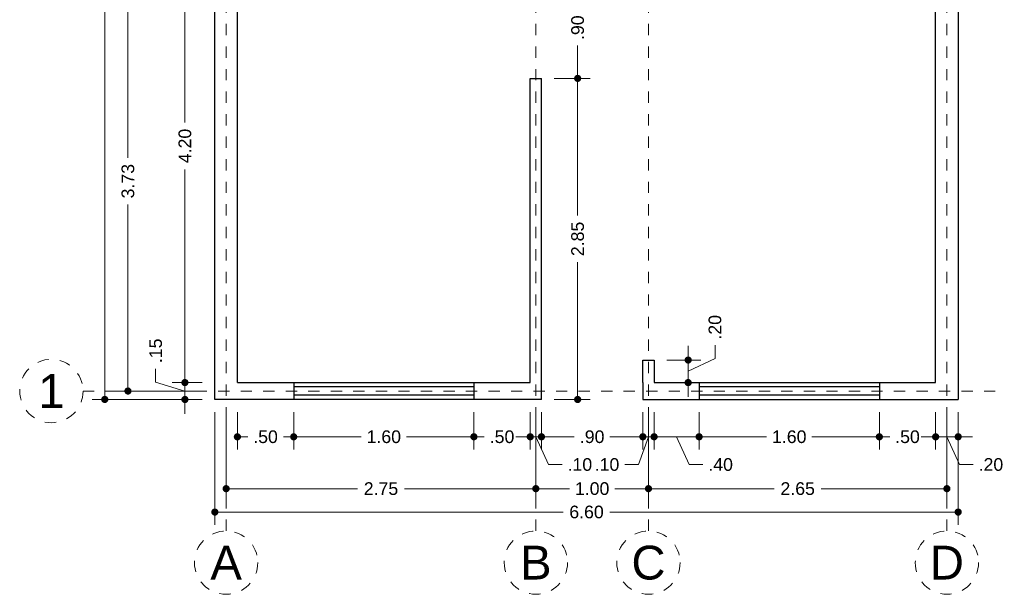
# Model space of a CAD drawing. Header units: millimetres. Extents: x 17.6 to 26.9, y -1.8 to 13.
# Tile 1 of 3: x 18.2 to 26.9, y -1.8 to 3.3. Entities that reach past the tile are written whole.
import ezdxf
from ezdxf.enums import TextEntityAlignment as Align

# ---------------------------------------------------------------- set-up
doc = ezdxf.new("R2010")
doc.units = ezdxf.units.MM
doc.header["$LTSCALE"] = 0.001
doc.linetypes.add('CENTER2', pattern=[28.575, 19.05, -3.175, 3.175, -3.175])
for name, color, linetype, lineweight in [('Cotas', 7, 'Continuous', 18), ('Ejes', 7, 'CENTER2', 5), ('Muros', 7, 'Continuous', 30), ('Ventanas', 250, 'Continuous', 25)]:
    doc.layers.add(name, color=color, linetype=linetype, lineweight=lineweight)
doc.styles.get("Standard").update_dxf_attribs({"font": 'arial.ttf'})
doc.dimstyles.new('1-75', dxfattribs={"dimscale": 75, "dimtxt": 0.0015, "dimasz": 0.00085, "dimexe": 0.0015, "dimexo": 0.0015, "dimgap": 0.0008, "dimtad": 0, "dimzin": 4, "dimdsep": 46, "dimtxsty": 'Standard', "dimblk": 'DOT', "dimcen": 0.0009, "dimclrd": 256, "dimclre": 256, "dimclrt": 256, "dimadec": 0, "dimazin": 0, "dimtfac": 1, "dimtofl": 0, "dimtmove": 1, "dimatfit": 2, "dimfxl": 0.0015, "dimtfill": 1, "dimtolj": 1, "dimtzin": 4, "dimlwd": -1, "dimlwe": -1, "dimarcsym": 0})

# ---------------------------------------------------------------- blocks, each defined once
blk = doc.blocks.new('_DOT')
at = {"color": 0, "linetype": 'ByBlock'}
blk.add_line((-0.5, 0), (-1, 0), dxfattribs=at)
at = {"color": 0, "linetype": 'ByBlock', "const_width": 0.5}
blk.add_lwpolyline([(-0.25, 0, 1), (0.25, 0, 1)], format="xyb", close=True, dxfattribs=at)
blk = doc.blocks.new('*D3')
at = {"layer": 'Cotas', "transparency": 16777216}
for p, q in [((19.9, -0.1625), (19.9, -1.1618)), ((26.5, -0.1625), (26.5, -1.1618)), ((19.9638, -1.0493), (22.9938, -1.0493)), ((26.4363, -1.0493), (23.4062, -1.0493))]:
    blk.add_line(p, q, dxfattribs=at)
at = {"layer": 'Defpoints', "color": 0, "transparency": 16777216}
for p in [(19.9, -0.05), (26.5, -0.05), (26.5, -1.0493)]:
    blk.add_point(p, dxfattribs=at)
at = {"layer": 'Cotas', "transparency": 16777216, "xscale": 0.06375, "yscale": 0.06375, "zscale": 0.06375, "rotation": 180}
blk.add_blockref('_DOT', (19.9, -1.0493), dxfattribs=at)
at = {"layer": 'Cotas', "transparency": 16777216, "xscale": 0.06375, "yscale": 0.06375, "zscale": 0.06375}
blk.add_blockref('_DOT', (26.5, -1.0493), dxfattribs=at)
at = {"layer": 'Cotas', "transparency": 16777216, "insert": (23.2, -1.0493), "char_height": 0.1125, "attachment_point": 5, "bg_fill": 3, "box_fill_scale": 1.1, "bg_fill_color": 256, "bg_fill_true_color": 13158600, "bg_fill_transparency": 0}
blk.add_mtext('\\A1;6.60', dxfattribs=at)
blk = doc.blocks.new('*D4')
at = {"layer": 'Cotas', "transparency": 16777216}
for p, q in [((20, -0.1625), (20, -0.9542)), ((22.75, -0.1625), (22.75, -0.9542)), ((20.0637, -0.8417), (21.1675, -0.8417)), ((22.6863, -0.8417), (21.5825, -0.8417))]:
    blk.add_line(p, q, dxfattribs=at)
at = {"layer": 'Defpoints', "color": 0, "transparency": 16777216}
for p in [(20, -0.05), (22.75, -0.05), (22.75, -0.8417)]:
    blk.add_point(p, dxfattribs=at)
at = {"layer": 'Cotas', "transparency": 16777216, "xscale": 0.06375, "yscale": 0.06375, "zscale": 0.06375, "rotation": 180}
blk.add_blockref('_DOT', (20, -0.8417), dxfattribs=at)
at = {"layer": 'Cotas', "transparency": 16777216, "xscale": 0.06375, "yscale": 0.06375, "zscale": 0.06375}
blk.add_blockref('_DOT', (22.75, -0.8417), dxfattribs=at)
at = {"layer": 'Cotas', "transparency": 16777216, "insert": (21.375, -0.8417), "char_height": 0.1125, "attachment_point": 5, "bg_fill": 3, "box_fill_scale": 1.1, "bg_fill_color": 256, "bg_fill_true_color": 13158600, "bg_fill_transparency": 0}
blk.add_mtext('\\A1;2.75', dxfattribs=at)
blk = doc.blocks.new('*D5')
at = {"layer": 'Cotas', "transparency": 16777216}
for p, q in [((22.75, -0.1625), (22.75, -0.9542)), ((23.75, -0.1625), (23.75, -0.9542)), ((22.8137, -0.8417), (23.0494, -0.8417)), ((23.6863, -0.8417), (23.4506, -0.8417))]:
    blk.add_line(p, q, dxfattribs=at)
at = {"layer": 'Defpoints', "color": 0, "transparency": 16777216}
for p in [(22.75, -0.05), (23.75, -0.05), (23.75, -0.8417)]:
    blk.add_point(p, dxfattribs=at)
at = {"layer": 'Cotas', "transparency": 16777216, "xscale": 0.06375, "yscale": 0.06375, "zscale": 0.06375, "rotation": 180}
blk.add_blockref('_DOT', (22.75, -0.8417), dxfattribs=at)
at = {"layer": 'Cotas', "transparency": 16777216, "xscale": 0.06375, "yscale": 0.06375, "zscale": 0.06375}
blk.add_blockref('_DOT', (23.75, -0.8417), dxfattribs=at)
at = {"layer": 'Cotas', "transparency": 16777216, "insert": (23.25, -0.8417), "char_height": 0.1125, "attachment_point": 5, "bg_fill": 3, "box_fill_scale": 1.1, "bg_fill_color": 256, "bg_fill_true_color": 13158600, "bg_fill_transparency": 0}
blk.add_mtext('\\A1;1.00', dxfattribs=at)
blk = doc.blocks.new('*D6')
at = {"layer": 'Cotas', "transparency": 16777216}
for p, q in [((23.75, -0.1625), (23.75, -0.9542)), ((26.4, -0.1625), (26.4, -0.9542)), ((23.8137, -0.8417), (24.8675, -0.8417)), ((26.3362, -0.8417), (25.2825, -0.8417))]:
    blk.add_line(p, q, dxfattribs=at)
at = {"layer": 'Defpoints', "color": 0, "transparency": 16777216}
for p in [(23.75, -0.05), (26.4, -0.05), (26.4, -0.8417)]:
    blk.add_point(p, dxfattribs=at)
at = {"layer": 'Cotas', "transparency": 16777216, "xscale": 0.06375, "yscale": 0.06375, "zscale": 0.06375, "rotation": 180}
blk.add_blockref('_DOT', (23.75, -0.8417), dxfattribs=at)
at = {"layer": 'Cotas', "transparency": 16777216, "xscale": 0.06375, "yscale": 0.06375, "zscale": 0.06375}
blk.add_blockref('_DOT', (26.4, -0.8417), dxfattribs=at)
at = {"layer": 'Cotas', "transparency": 16777216, "insert": (25.075, -0.8417), "char_height": 0.1125, "attachment_point": 5, "bg_fill": 3, "box_fill_scale": 1.1, "bg_fill_color": 256, "bg_fill_true_color": 13158600, "bg_fill_transparency": 0}
blk.add_mtext('\\A1;2.65', dxfattribs=at)
blk = doc.blocks.new('*D7')
at = {"layer": 'Cotas', "transparency": 16777216}
for p, q in [((20.1, -0.1625), (20.1, -0.4938)), ((20.6, -0.1625), (20.6, -0.4938)), ((20.1638, -0.3813), (20.1917, -0.3813)), ((20.5362, -0.3813), (20.5083, -0.3813))]:
    blk.add_line(p, q, dxfattribs=at)
at = {"layer": 'Defpoints', "color": 0, "transparency": 16777216}
for p in [(20.1, -0.05), (20.6, -0.05), (20.6, -0.3813)]:
    blk.add_point(p, dxfattribs=at)
at = {"layer": 'Cotas', "transparency": 16777216, "xscale": 0.06375, "yscale": 0.06375, "zscale": 0.06375, "rotation": 180}
blk.add_blockref('_DOT', (20.1, -0.3813), dxfattribs=at)
at = {"layer": 'Cotas', "transparency": 16777216, "xscale": 0.06375, "yscale": 0.06375, "zscale": 0.06375}
blk.add_blockref('_DOT', (20.6, -0.3813), dxfattribs=at)
at = {"layer": 'Cotas', "transparency": 16777216, "insert": (20.35, -0.3813), "char_height": 0.1125, "attachment_point": 5, "bg_fill": 3, "box_fill_scale": 1.1, "bg_fill_color": 256, "bg_fill_true_color": 13158600, "bg_fill_transparency": 0}
blk.add_mtext('\\A1;.50', dxfattribs=at)
blk = doc.blocks.new('*D8')
at = {"layer": 'Cotas', "transparency": 16777216}
for p, q in [((20.6, -0.1625), (20.6, -0.4938)), ((22.2, -0.1625), (22.2, -0.4938)), ((20.6637, -0.3813), (21.1994, -0.3813)), ((22.1362, -0.3813), (21.6006, -0.3813))]:
    blk.add_line(p, q, dxfattribs=at)
at = {"layer": 'Defpoints', "color": 0, "transparency": 16777216}
for p in [(20.6, -0.05), (22.2, -0.05), (22.2, -0.3813)]:
    blk.add_point(p, dxfattribs=at)
at = {"layer": 'Cotas', "transparency": 16777216, "xscale": 0.06375, "yscale": 0.06375, "zscale": 0.06375, "rotation": 180}
blk.add_blockref('_DOT', (20.6, -0.3813), dxfattribs=at)
at = {"layer": 'Cotas', "transparency": 16777216, "xscale": 0.06375, "yscale": 0.06375, "zscale": 0.06375}
blk.add_blockref('_DOT', (22.2, -0.3813), dxfattribs=at)
at = {"layer": 'Cotas', "transparency": 16777216, "insert": (21.4, -0.3813), "char_height": 0.1125, "attachment_point": 5, "bg_fill": 3, "box_fill_scale": 1.1, "bg_fill_color": 256, "bg_fill_true_color": 13158600, "bg_fill_transparency": 0}
blk.add_mtext('\\A1;1.60', dxfattribs=at)
blk = doc.blocks.new('*D9')
at = {"layer": 'Cotas', "transparency": 16777216}
for p, q in [((22.2, -0.1625), (22.2, -0.4938)), ((22.7, -0.1625), (22.7, -0.4938)), ((22.2637, -0.3813), (22.2917, -0.3813)), ((22.6363, -0.3813), (22.6083, -0.3813))]:
    blk.add_line(p, q, dxfattribs=at)
at = {"layer": 'Defpoints', "color": 0, "transparency": 16777216}
for p in [(22.2, -0.05), (22.7, -0.05), (22.7, -0.3813)]:
    blk.add_point(p, dxfattribs=at)
at = {"layer": 'Cotas', "transparency": 16777216, "xscale": 0.06375, "yscale": 0.06375, "zscale": 0.06375, "rotation": 180}
blk.add_blockref('_DOT', (22.2, -0.3813), dxfattribs=at)
at = {"layer": 'Cotas', "transparency": 16777216, "xscale": 0.06375, "yscale": 0.06375, "zscale": 0.06375}
blk.add_blockref('_DOT', (22.7, -0.3813), dxfattribs=at)
at = {"layer": 'Cotas', "transparency": 16777216, "insert": (22.45, -0.3813), "char_height": 0.1125, "attachment_point": 5, "bg_fill": 3, "box_fill_scale": 1.1, "bg_fill_color": 256, "bg_fill_true_color": 13158600, "bg_fill_transparency": 0}
blk.add_mtext('\\A1;.50', dxfattribs=at)
blk = doc.blocks.new('*D10')
at = {"layer": 'Cotas', "transparency": 16777216}
for p, q in [((22.7, -0.1625), (22.7, -0.4938)), ((22.8, -0.1625), (22.8, -0.4938)), ((22.6363, -0.3813), (22.5725, -0.3813)), ((22.7, -0.3813), (22.8, -0.3813)), ((22.75, -0.3813), (22.8624, -0.6279)), ((22.8637, -0.3813), (22.9275, -0.3813)), ((22.8624, -0.6279), (22.9824, -0.6279))]:
    blk.add_line(p, q, dxfattribs=at)
at = {"layer": 'Defpoints', "color": 0, "transparency": 16777216}
for p in [(22.7, -0.05), (22.8, -0.05), (22.8, -0.3813)]:
    blk.add_point(p, dxfattribs=at)
at = {"layer": 'Cotas', "transparency": 16777216, "xscale": 0.06375, "yscale": 0.06375, "zscale": 0.06375}
blk.add_blockref('_DOT', (22.7, -0.3813), dxfattribs=at)
at = {"layer": 'Cotas', "transparency": 16777216, "xscale": 0.06375, "yscale": 0.06375, "zscale": 0.06375, "rotation": 180}
blk.add_blockref('_DOT', (22.8, -0.3813), dxfattribs=at)
at = {"layer": 'Cotas', "transparency": 16777216, "insert": (23.1408, -0.6279), "char_height": 0.1125, "attachment_point": 5, "bg_fill": 3, "box_fill_scale": 1.1, "bg_fill_color": 256, "bg_fill_true_color": 13158600, "bg_fill_transparency": 0}
blk.add_mtext('\\A1;.10', dxfattribs=at)
blk = doc.blocks.new('*D11')
at = {"layer": 'Cotas', "transparency": 16777216}
for p, q in [((22.8, -0.1625), (22.8, -0.4938)), ((23.7, -0.1625), (23.7, -0.4938)), ((22.8637, -0.3813), (23.0917, -0.3813)), ((23.6363, -0.3813), (23.4083, -0.3813))]:
    blk.add_line(p, q, dxfattribs=at)
at = {"layer": 'Defpoints', "color": 0, "transparency": 16777216}
for p in [(22.8, -0.05), (23.7, -0.05), (23.7, -0.3813)]:
    blk.add_point(p, dxfattribs=at)
at = {"layer": 'Cotas', "transparency": 16777216, "xscale": 0.06375, "yscale": 0.06375, "zscale": 0.06375, "rotation": 180}
blk.add_blockref('_DOT', (22.8, -0.3813), dxfattribs=at)
at = {"layer": 'Cotas', "transparency": 16777216, "xscale": 0.06375, "yscale": 0.06375, "zscale": 0.06375}
blk.add_blockref('_DOT', (23.7, -0.3813), dxfattribs=at)
at = {"layer": 'Cotas', "transparency": 16777216, "insert": (23.25, -0.3813), "char_height": 0.1125, "attachment_point": 5, "bg_fill": 3, "box_fill_scale": 1.1, "bg_fill_color": 256, "bg_fill_true_color": 13158600, "bg_fill_transparency": 0}
blk.add_mtext('\\A1;.90', dxfattribs=at)
blk = doc.blocks.new('*D12')
at = {"layer": 'Cotas', "transparency": 16777216}
for p, q in [((23.7, -0.1625), (23.7, -0.4938)), ((23.8, -0.1625), (23.8, -0.4938)), ((23.6363, -0.3813), (23.5725, -0.3813)), ((23.75, -0.3813), (23.6603, -0.6279)), ((23.7, -0.3813), (23.8, -0.3813)), ((23.8637, -0.3813), (23.9275, -0.3813)), ((23.6603, -0.6279), (23.5403, -0.6279))]:
    blk.add_line(p, q, dxfattribs=at)
at = {"layer": 'Defpoints', "color": 0, "transparency": 16777216}
for p in [(23.7, -0.05), (23.8, -0.05), (23.8, -0.3813)]:
    blk.add_point(p, dxfattribs=at)
at = {"layer": 'Cotas', "transparency": 16777216, "xscale": 0.06375, "yscale": 0.06375, "zscale": 0.06375}
blk.add_blockref('_DOT', (23.7, -0.3813), dxfattribs=at)
at = {"layer": 'Cotas', "transparency": 16777216, "xscale": 0.06375, "yscale": 0.06375, "zscale": 0.06375, "rotation": 180}
blk.add_blockref('_DOT', (23.8, -0.3813), dxfattribs=at)
at = {"layer": 'Cotas', "transparency": 16777216, "insert": (23.382, -0.6279), "char_height": 0.1125, "attachment_point": 5, "bg_fill": 3, "box_fill_scale": 1.1, "bg_fill_color": 256, "bg_fill_true_color": 13158600, "bg_fill_transparency": 0}
blk.add_mtext('\\A1;.10', dxfattribs=at)
blk = doc.blocks.new('*D13')
at = {"layer": 'Cotas', "transparency": 16777216}
for p, q in [((23.8, -0.1625), (23.8, -0.4938)), ((24.2, -0.1625), (24.2, -0.4938)), ((23.8637, -0.3813), (24.1362, -0.3813)), ((24, -0.3813), (24.1124, -0.6279)), ((24.1124, -0.6279), (24.2324, -0.6279))]:
    blk.add_line(p, q, dxfattribs=at)
at = {"layer": 'Defpoints', "color": 0, "transparency": 16777216}
for p in [(23.8, -0.05), (24.2, -0.05), (24.2, -0.3813)]:
    blk.add_point(p, dxfattribs=at)
at = {"layer": 'Cotas', "transparency": 16777216, "xscale": 0.06375, "yscale": 0.06375, "zscale": 0.06375, "rotation": 180}
blk.add_blockref('_DOT', (23.8, -0.3813), dxfattribs=at)
at = {"layer": 'Cotas', "transparency": 16777216, "xscale": 0.06375, "yscale": 0.06375, "zscale": 0.06375}
blk.add_blockref('_DOT', (24.2, -0.3813), dxfattribs=at)
at = {"layer": 'Cotas', "transparency": 16777216, "insert": (24.3908, -0.6279), "char_height": 0.1125, "attachment_point": 5, "bg_fill": 3, "box_fill_scale": 1.1, "bg_fill_color": 256, "bg_fill_true_color": 13158600, "bg_fill_transparency": 0}
blk.add_mtext('\\A1;.40', dxfattribs=at)
blk = doc.blocks.new('*D14')
at = {"layer": 'Cotas', "transparency": 16777216}
for p, q in [((24.2, -0.1625), (24.2, -0.4938)), ((25.8, -0.1625), (25.8, -0.4938)), ((24.2637, -0.3813), (24.7994, -0.3813)), ((25.7362, -0.3813), (25.2006, -0.3813))]:
    blk.add_line(p, q, dxfattribs=at)
at = {"layer": 'Defpoints', "color": 0, "transparency": 16777216}
for p in [(24.2, -0.05), (25.8, -0.05), (25.8, -0.3813)]:
    blk.add_point(p, dxfattribs=at)
at = {"layer": 'Cotas', "transparency": 16777216, "xscale": 0.06375, "yscale": 0.06375, "zscale": 0.06375, "rotation": 180}
blk.add_blockref('_DOT', (24.2, -0.3813), dxfattribs=at)
at = {"layer": 'Cotas', "transparency": 16777216, "xscale": 0.06375, "yscale": 0.06375, "zscale": 0.06375}
blk.add_blockref('_DOT', (25.8, -0.3813), dxfattribs=at)
at = {"layer": 'Cotas', "transparency": 16777216, "insert": (25, -0.3813), "char_height": 0.1125, "attachment_point": 5, "bg_fill": 3, "box_fill_scale": 1.1, "bg_fill_color": 256, "bg_fill_true_color": 13158600, "bg_fill_transparency": 0}
blk.add_mtext('\\A1;1.60', dxfattribs=at)
blk = doc.blocks.new('*D15')
at = {"layer": 'Cotas', "transparency": 16777216}
for p, q in [((25.8, -0.1625), (25.8, -0.4938)), ((26.3, -0.1625), (26.3, -0.4938)), ((25.8637, -0.3813), (25.8917, -0.3813)), ((26.2362, -0.3813), (26.2083, -0.3813))]:
    blk.add_line(p, q, dxfattribs=at)
at = {"layer": 'Defpoints', "color": 0, "transparency": 16777216}
for p in [(25.8, -0.05), (26.3, -0.05), (26.3, -0.3813)]:
    blk.add_point(p, dxfattribs=at)
at = {"layer": 'Cotas', "transparency": 16777216, "xscale": 0.06375, "yscale": 0.06375, "zscale": 0.06375, "rotation": 180}
blk.add_blockref('_DOT', (25.8, -0.3813), dxfattribs=at)
at = {"layer": 'Cotas', "transparency": 16777216, "xscale": 0.06375, "yscale": 0.06375, "zscale": 0.06375}
blk.add_blockref('_DOT', (26.3, -0.3813), dxfattribs=at)
at = {"layer": 'Cotas', "transparency": 16777216, "insert": (26.05, -0.3813), "char_height": 0.1125, "attachment_point": 5, "bg_fill": 3, "box_fill_scale": 1.1, "bg_fill_color": 256, "bg_fill_true_color": 13158600, "bg_fill_transparency": 0}
blk.add_mtext('\\A1;.50', dxfattribs=at)
blk = doc.blocks.new('*D16')
at = {"layer": 'Cotas', "transparency": 16777216}
for p, q in [((26.3, -0.1625), (26.3, -0.4938)), ((26.5, -0.1625), (26.5, -0.4938)), ((26.2362, -0.3813), (26.1725, -0.3813)), ((26.3, -0.3813), (26.5, -0.3813)), ((26.4, -0.3813), (26.5124, -0.6279)), ((26.5637, -0.3813), (26.6275, -0.3813)), ((26.5124, -0.6279), (26.6324, -0.6279))]:
    blk.add_line(p, q, dxfattribs=at)
at = {"layer": 'Defpoints', "color": 0, "transparency": 16777216}
for p in [(26.3, -0.05), (26.5, -0.05), (26.5, -0.3813)]:
    blk.add_point(p, dxfattribs=at)
at = {"layer": 'Cotas', "transparency": 16777216, "xscale": 0.06375, "yscale": 0.06375, "zscale": 0.06375}
blk.add_blockref('_DOT', (26.3, -0.3813), dxfattribs=at)
at = {"layer": 'Cotas', "transparency": 16777216, "xscale": 0.06375, "yscale": 0.06375, "zscale": 0.06375, "rotation": 180}
blk.add_blockref('_DOT', (26.5, -0.3813), dxfattribs=at)
at = {"layer": 'Cotas', "transparency": 16777216, "insert": (26.7908, -0.6279), "char_height": 0.1125, "attachment_point": 5, "bg_fill": 3, "box_fill_scale": 1.1, "bg_fill_color": 256, "bg_fill_true_color": 13158600, "bg_fill_transparency": 0}
blk.add_mtext('\\A1;.20', dxfattribs=at)
blk = doc.blocks.new('*D17')
at = {"layer": 'Cotas', "transparency": 16777216}
for p, q in [((19.7875, 12.6), (18.81, 12.6)), ((18.9225, 12.5363), (18.9225, 6.5199)), ((18.9225, 0.0138), (18.9225, 6.0301)), ((19.7875, -0.05), (18.81, -0.05))]:
    blk.add_line(p, q, dxfattribs=at)
at = {"layer": 'Defpoints', "color": 0, "transparency": 16777216}
for p in [(18.9225, 12.6), (19.9, 12.6), (19.9, -0.05)]:
    blk.add_point(p, dxfattribs=at)
at = {"layer": 'Cotas', "transparency": 16777216, "xscale": 0.06375, "yscale": 0.06375, "zscale": 0.06375}
for p, rotation in [((18.9225, 12.6), 90), ((18.9225, -0.05), 270)]:
    blk.add_blockref('_DOT', p, dxfattribs=dict(at, rotation=rotation))
at = {"layer": 'Cotas', "transparency": 16777216, "insert": (18.9225, 6.275), "char_height": 0.1125, "attachment_point": 5, "rotation": 90, "bg_fill": 3, "box_fill_scale": 1.1, "bg_fill_color": 256, "bg_fill_true_color": 13158600, "bg_fill_transparency": 0}
blk.add_mtext('\\A1;12.65', dxfattribs=at)
blk = doc.blocks.new('*D24')
at = {"layer": 'Cotas', "transparency": 16777216}
for p, q in [((19.7875, 3.75), (19.0156, 3.75)), ((19.1281, 3.6862), (19.1281, 2.0936)), ((19.1281, 0.0888), (19.1281, 1.6814)), ((19.7875, 0.025), (19.0156, 0.025))]:
    blk.add_line(p, q, dxfattribs=at)
at = {"layer": 'Defpoints', "color": 0, "transparency": 16777216}
for p in [(19.9, 3.75), (19.1281, 0.025), (19.9, 0.025)]:
    blk.add_point(p, dxfattribs=at)
at = {"layer": 'Cotas', "transparency": 16777216, "xscale": 0.06375, "yscale": 0.06375, "zscale": 0.06375}
for p, rotation in [((19.1281, 3.75), 90), ((19.1281, 0.025), 270)]:
    blk.add_blockref('_DOT', p, dxfattribs=dict(at, rotation=rotation))
at = {"layer": 'Cotas', "transparency": 16777216, "insert": (19.1281, 1.8875), "char_height": 0.1125, "attachment_point": 5, "rotation": 90, "bg_fill": 3, "box_fill_scale": 1.1, "bg_fill_color": 256, "bg_fill_true_color": 13158600, "bg_fill_transparency": 0}
blk.add_mtext('\\A1;3.73', dxfattribs=at)
blk = doc.blocks.new('*D30')
at = {"layer": 'Cotas', "transparency": 16777216}
for p, q in [((19.3742, 0.103), (19.3742, 0.223)), ((19.6342, 0.1638), (19.6342, 0.2275)), ((19.6342, 0.025), (19.3742, 0.103)), ((19.7875, 0.1), (19.5217, 0.1)), ((19.6342, 0.1), (19.6342, -0.05)), ((19.7875, -0.05), (19.5217, -0.05)), ((19.6342, -0.1137), (19.6342, -0.1775))]:
    blk.add_line(p, q, dxfattribs=at)
at = {"layer": 'Defpoints', "color": 0, "transparency": 16777216}
for p in [(19.9, 0.1), (19.6342, -0.05), (19.9, -0.05)]:
    blk.add_point(p, dxfattribs=at)
at = {"layer": 'Cotas', "transparency": 16777216, "xscale": 0.06375, "yscale": 0.06375, "zscale": 0.06375}
for p, rotation in [((19.6342, 0.1), 270), ((19.6342, -0.05), 90)]:
    blk.add_blockref('_DOT', p, dxfattribs=dict(at, rotation=rotation))
at = {"layer": 'Cotas', "transparency": 16777216, "insert": (19.3742, 0.3819), "char_height": 0.1125, "attachment_point": 5, "rotation": 90, "bg_fill": 3, "box_fill_scale": 1.1, "bg_fill_color": 256, "bg_fill_true_color": 13158600, "bg_fill_transparency": 0}
blk.add_mtext('\\A1;.15', dxfattribs=at)
blk = doc.blocks.new('*D32')
at = {"layer": 'Cotas', "transparency": 16777216}
for p, q in [((19.7875, 4.3), (19.5217, 4.3)), ((19.6342, 4.2363), (19.6342, 2.4082)), ((19.6342, 0.1638), (19.6342, 1.9918)), ((19.7875, 0.1), (19.5217, 0.1))]:
    blk.add_line(p, q, dxfattribs=at)
at = {"layer": 'Defpoints', "color": 0, "transparency": 16777216}
for p in [(19.9, 4.3), (19.6342, 0.1), (19.9, 0.1)]:
    blk.add_point(p, dxfattribs=at)
at = {"layer": 'Cotas', "transparency": 16777216, "xscale": 0.06375, "yscale": 0.06375, "zscale": 0.06375}
for p, rotation in [((19.6342, 4.3), 90), ((19.6342, 0.1), 270)]:
    blk.add_blockref('_DOT', p, dxfattribs=dict(at, rotation=rotation))
at = {"layer": 'Cotas', "transparency": 16777216, "insert": (19.6342, 2.2), "char_height": 0.1125, "attachment_point": 5, "rotation": 90, "bg_fill": 3, "box_fill_scale": 1.1, "bg_fill_color": 256, "bg_fill_true_color": 13158600, "bg_fill_transparency": 0}
blk.add_mtext('\\A1;4.20', dxfattribs=at)
blk = doc.blocks.new('*D34')
at = {"layer": 'Cotas', "transparency": 16777216}
for p, q in [((22.9125, 2.8), (23.2337, 2.8)), ((23.1212, 2.7363), (23.1212, 1.5825)), ((23.1212, 0.0137), (23.1212, 1.1675)), ((22.9125, -0.05), (23.2337, -0.05))]:
    blk.add_line(p, q, dxfattribs=at)
at = {"layer": 'Defpoints', "color": 0, "transparency": 16777216}
for p in [(22.8, 2.8), (23.1212, 2.8), (22.8, -0.05)]:
    blk.add_point(p, dxfattribs=at)
at = {"layer": 'Cotas', "transparency": 16777216, "xscale": 0.06375, "yscale": 0.06375, "zscale": 0.06375}
for p, rotation in [((23.1212, 2.8), 90), ((23.1212, -0.05), 270)]:
    blk.add_blockref('_DOT', p, dxfattribs=dict(at, rotation=rotation))
at = {"layer": 'Cotas', "transparency": 16777216, "insert": (23.1212, 1.375), "char_height": 0.1125, "attachment_point": 5, "rotation": 90, "bg_fill": 3, "box_fill_scale": 1.1, "bg_fill_color": 256, "bg_fill_true_color": 13158600, "bg_fill_transparency": 0}
blk.add_mtext('\\A1;2.85', dxfattribs=at)
blk = doc.blocks.new('*D35')
at = {"layer": 'Cotas', "transparency": 16777216}
for p, q in [((22.9125, 3.7), (23.2337, 3.7)), ((23.1212, 3.6362), (23.1212, 3.4083)), ((23.1212, 2.8638), (23.1212, 3.0917)), ((22.9125, 2.8), (23.2337, 2.8))]:
    blk.add_line(p, q, dxfattribs=at)
at = {"layer": 'Defpoints', "color": 0, "transparency": 16777216}
for p in [(22.8, 3.7), (23.1212, 3.7), (22.8, 2.8)]:
    blk.add_point(p, dxfattribs=at)
at = {"layer": 'Cotas', "transparency": 16777216, "xscale": 0.06375, "yscale": 0.06375, "zscale": 0.06375}
for p, rotation in [((23.1212, 3.7), 90), ((23.1212, 2.8), 270)]:
    blk.add_blockref('_DOT', p, dxfattribs=dict(at, rotation=rotation))
at = {"layer": 'Cotas', "transparency": 16777216, "insert": (23.1212, 3.25), "char_height": 0.1125, "attachment_point": 5, "rotation": 90, "bg_fill": 3, "box_fill_scale": 1.1, "bg_fill_color": 256, "bg_fill_true_color": 13158600, "bg_fill_transparency": 0}
blk.add_mtext('\\A1;.90', dxfattribs=at)
blk = doc.blocks.new('*D61')
at = {"layer": 'Cotas', "transparency": 16777216}
for p, q in [((24.1023, 0.3637), (24.1023, 0.4275)), ((24.3408, 0.3124), (24.3408, 0.4324)), ((23.9125, 0.3), (24.2148, 0.3)), ((24.1023, 0.2), (24.3408, 0.3124)), ((24.1023, 0.1), (24.1023, 0.3)), ((23.9125, 0.1), (24.2148, 0.1)), ((24.1023, 0.0362), (24.1023, -0.0275))]:
    blk.add_line(p, q, dxfattribs=at)
at = {"layer": 'Defpoints', "color": 0, "transparency": 16777216}
for p in [(23.8, 0.3), (24.1023, 0.3), (23.8, 0.1)]:
    blk.add_point(p, dxfattribs=at)
at = {"layer": 'Cotas', "transparency": 16777216, "xscale": 0.06375, "yscale": 0.06375, "zscale": 0.06375}
for p, rotation in [((24.1023, 0.3), 270), ((24.1023, 0.1), 90)]:
    blk.add_blockref('_DOT', p, dxfattribs=dict(at, rotation=rotation))
at = {"layer": 'Cotas', "transparency": 16777216, "insert": (24.3408, 0.5908), "char_height": 0.1125, "attachment_point": 5, "rotation": 90, "bg_fill": 3, "box_fill_scale": 1.1, "bg_fill_color": 256, "bg_fill_true_color": 13158600, "bg_fill_transparency": 0}
blk.add_mtext('\\A1;.20', dxfattribs=at)

msp = doc.modelspace()

# ---------------------------------------------------------------- linework, layer by layer
at = {"layer": 'Ejes', "linetype": 'CENTER2'}
for p, q in [((20, -1.2168), (20, 13)), ((22.75, -1.2168), (22.75, 13)), ((23.75, -1.2168), (23.75, 13)), ((26.4, -1.2168), (26.4, 13)), ((18.7294, 0.025), (26.9, 0.025))]:
    msp.add_line(p, q, dxfattribs=at)
at = {"layer": 'Ejes'}
for centre in [(18.4482, 0.025), (20, -1.498), (22.75, -1.498), (23.75, -1.498), (26.4, -1.498)]:
    msp.add_circle(centre, 0.2812, dxfattribs=at)
at = {"layer": 'Muros'}
for p, q in [((19.9, -0.05), (19.9, 12.6)), ((26.5, 12.6), (26.5, -0.05)), ((20.1, 0.1), (20.1, 4.3)), ((26.3, 0.1), (26.3, 3.7)), ((22.7, 0.1), (22.7, 2.8)), ((22.7, 2.8), (22.8, 2.8)), ((22.8, -0.05), (22.8, 2.8)), ((23.7, 0.1), (23.7, 0.3)), ((23.7, 0.3), (23.8, 0.3)), ((23.8, 0.3), (23.8, 0.1)), ((20.1, 0.1), (22.7, 0.1)), ((23.7, 0.1), (23.7, -0.05)), ((23.8, 0.1), (26.3, 0.1)), ((22.8, -0.05), (19.9, -0.05)), ((23.7, -0.05), (26.5, -0.05))]:
    msp.add_line(p, q, dxfattribs=at)
at = {"layer": 'Ventanas'}
for p, q in [((20.6, 0.1), (20.6, -0.05)), ((22.2, 0.1), (22.2, -0.05)), ((24.2, 0.1), (24.2, -0.05)), ((25.8, 0.1), (25.8, -0.05)), ((22.2, 0.0625), (20.6, 0.0625)), ((25.8, 0.0625), (24.2, 0.0625)), ((22.2, -0.0125), (20.6, -0.0125)), ((25.8, -0.0125), (24.2, -0.0125))]:
    msp.add_line(p, q, dxfattribs=at)

# ---------------------------------------------------------------- texts
at = {"layer": 'Ejes'}
for s, p in [('1', (18.4482, 0.025)), ('A', (20, -1.498)), ('B', (22.75, -1.498)), ('C', (23.75, -1.498)), ('D', (26.4, -1.498))]:
    msp.add_text(s, height=0.3, dxfattribs=at).set_placement(p, align=Align.MIDDLE_CENTER)

# ---------------------------------------------------------------- next in the draw order: dimensions: what is measured, and where the dimension line sits
at = {"layer": 'Cotas'}
dim = msp.add_linear_dim(base=(26.5, -1.0493), p1=(19.9, -0.05), p2=(26.5, -0.05), dimstyle='1-75', dxfattribs=at)
dim.commit()
dim.dimension.update_dxf_attribs({"geometry": '*D3', "text_midpoint": (23.2, -1.0493)})

# ---------------------------------------------------------------- next in the draw order: dimensions: what is measured, and where the dimension line sits
dim = msp.add_linear_dim(base=(18.9225, 12.6), p1=(19.9, -0.05), p2=(19.9, 12.6), angle=90, dimstyle='1-75', dxfattribs=at)
dim.commit()
dim.dimension.update_dxf_attribs({"geometry": '*D17', "text_midpoint": (18.9225, 6.275)})
dim = msp.add_linear_dim(base=(22.75, -0.8417), p1=(20, -0.05), p2=(22.75, -0.05), dimstyle='1-75', dxfattribs=at)
dim.commit()
dim.dimension.update_dxf_attribs({"geometry": '*D4', "text_midpoint": (21.375, -0.8417)})

# ---------------------------------------------------------------- next in the draw order: dimensions: what is measured, and where the dimension line sits
dim = msp.add_linear_dim(base=(19.1281465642, 0.025), p1=(19.9, 3.75), p2=(19.9, 0.025), angle=90, dimstyle='1-75', dxfattribs=at)
dim.commit()
dim.dimension.update_dxf_attribs({"geometry": '*D24', "text_midpoint": (19.1281465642, 1.8875)})
dim = msp.add_linear_dim(base=(20.6, -0.3813), p1=(20.1, -0.05), p2=(20.6, -0.05), dimstyle='1-75', dxfattribs=at)
dim.commit()
dim.dimension.update_dxf_attribs({"geometry": '*D7', "text_midpoint": (20.35, -0.3813), "dimtype": 160})
dim = msp.add_linear_dim(base=(23.75, -0.8417), p1=(22.75, -0.05), p2=(23.75, -0.05), dimstyle='1-75', dxfattribs=at)
dim.commit()
dim.dimension.update_dxf_attribs({"geometry": '*D5', "text_midpoint": (23.25, -0.8417)})

# ---------------------------------------------------------------- next in the draw order: dimensions: what is measured, and where the dimension line sits
dim = msp.add_linear_dim(base=(19.6342, -0.05), p1=(19.9, 0.1), p2=(19.9, -0.05), angle=90, dimstyle='1-75', dxfattribs=at)
dim.commit()
dim.dimension.update_dxf_attribs({"geometry": '*D30', "text_midpoint": (19.3742, 0.283)})
for base, p1, p2, picture, middle in [((22.2, -0.3813), (20.6, -0.05), (22.2, -0.05), '*D8', (21.4, -0.3813)), ((26.4, -0.8417), (23.75, -0.05), (26.4, -0.05), '*D6', (25.075, -0.8417))]:
    dim = msp.add_linear_dim(base=base, p1=p1, p2=p2, dimstyle='1-75', dxfattribs=at)
    dim.commit()
    dim.dimension.update_dxf_attribs({"geometry": picture, "text_midpoint": middle})

# ---------------------------------------------------------------- next in the draw order: dimensions: what is measured, and where the dimension line sits
dim = msp.add_linear_dim(base=(19.6342, 0.1), p1=(19.9, 4.3), p2=(19.9, 0.1), angle=90, dimstyle='1-75', dxfattribs=at)
dim.commit()
dim.dimension.update_dxf_attribs({"geometry": '*D32', "text_midpoint": (19.6342, 2.2)})
dim = msp.add_linear_dim(base=(22.7, -0.3813), p1=(22.2, -0.05), p2=(22.7, -0.05), dimstyle='1-75', dxfattribs=at)
dim.commit()
dim.dimension.update_dxf_attribs({"geometry": '*D9', "text_midpoint": (22.45, -0.3813), "dimtype": 160})

# ---------------------------------------------------------------- next in the draw order: dimensions: what is measured, and where the dimension line sits
dim = msp.add_linear_dim(base=(22.8, -0.3813), p1=(22.7, -0.05), p2=(22.8, -0.05), dimstyle='1-75', dxfattribs=at)
dim.commit()
dim.dimension.update_dxf_attribs({"geometry": '*D10', "text_midpoint": (23.0424, -0.6279), "dimtype": 160})

# ---------------------------------------------------------------- next in the draw order: dimensions: what is measured, and where the dimension line sits
dim = msp.add_linear_dim(base=(23.7, -0.3813), p1=(22.8, -0.05), p2=(23.7, -0.05), dimstyle='1-75', dxfattribs=at)
dim.commit()
dim.dimension.update_dxf_attribs({"geometry": '*D11', "text_midpoint": (23.25, -0.3813)})

# ---------------------------------------------------------------- next in the draw order: dimensions: what is measured, and where the dimension line sits
dim = msp.add_linear_dim(base=(23.8, -0.3813), p1=(23.7, -0.05), p2=(23.8, -0.05), dimstyle='1-75', dxfattribs=at)
dim.commit()
dim.dimension.update_dxf_attribs({"geometry": '*D12', "text_midpoint": (23.4803, -0.6279), "dimtype": 160})

# ---------------------------------------------------------------- next in the draw order: dimensions: what is measured, and where the dimension line sits
dim = msp.add_linear_dim(base=(23.1212, 2.8), p1=(22.8, -0.05), p2=(22.8, 2.8), angle=90, dimstyle='1-75', dxfattribs=at)
dim.commit()
dim.dimension.update_dxf_attribs({"geometry": '*D34', "text_midpoint": (23.1212, 1.375)})
dim = msp.add_linear_dim(base=(24.2, -0.3813), p1=(23.8, -0.05), p2=(24.2, -0.05), dimstyle='1-75', dxfattribs=at)
dim.commit()
dim.dimension.update_dxf_attribs({"geometry": '*D13', "text_midpoint": (24.2924, -0.6279), "dimtype": 160})

# ---------------------------------------------------------------- next in the draw order: dimensions: what is measured, and where the dimension line sits
dim = msp.add_linear_dim(base=(23.1212, 3.7), p1=(22.8, 2.8), p2=(22.8, 3.7), angle=90, dimstyle='1-75', dxfattribs=at)
dim.commit()
dim.dimension.update_dxf_attribs({"geometry": '*D35', "text_midpoint": (23.1212, 3.25)})
dim = msp.add_linear_dim(base=(25.8, -0.3813), p1=(24.2, -0.05), p2=(25.8, -0.05), dimstyle='1-75', dxfattribs=at)
dim.commit()
dim.dimension.update_dxf_attribs({"geometry": '*D14', "text_midpoint": (25, -0.3813)})

# ---------------------------------------------------------------- next in the draw order: dimensions: what is measured, and where the dimension line sits
dim = msp.add_linear_dim(base=(24.1023, 0.3), p1=(23.8, 0.1), p2=(23.8, 0.3), angle=90, dimstyle='1-75', dxfattribs=at)
dim.commit()
dim.dimension.update_dxf_attribs({"geometry": '*D61', "text_midpoint": (24.3408, 0.4924), "dimtype": 160})
dim = msp.add_linear_dim(base=(26.3, -0.3813), p1=(25.8, -0.05), p2=(26.3, -0.05), dimstyle='1-75', dxfattribs=at)
dim.commit()
dim.dimension.update_dxf_attribs({"geometry": '*D15', "text_midpoint": (26.05, -0.3813), "dimtype": 160})

# ---------------------------------------------------------------- next in the draw order: dimensions: what is measured, and where the dimension line sits
dim = msp.add_linear_dim(base=(26.5, -0.3813), p1=(26.3, -0.05), p2=(26.5, -0.05), dimstyle='1-75', dxfattribs=at)
dim.commit()
dim.dimension.update_dxf_attribs({"geometry": '*D16', "text_midpoint": (26.6924, -0.6279), "dimtype": 160})

doc.saveas('drawing.dxf')
